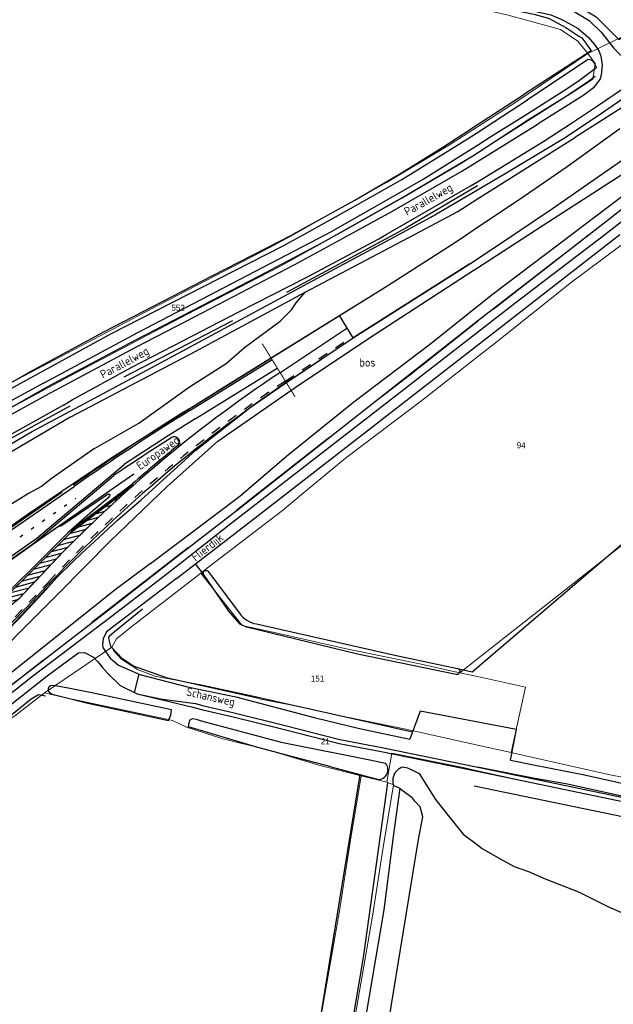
# Model space of a CAD drawing. Header units: metres. Extents: x 233874 to 239264, y 443832 to 448222.
# Tile 174 of 195: x 237863 to 238041, y 446770 to 447064. Entities that reach past the tile are written whole.
import ezdxf
from ezdxf.enums import TextEntityAlignment as Align

# ---------------------------------------------------------------- set-up
doc = ezdxf.new("R2010")
doc.units = ezdxf.units.M
doc.header["$MEASUREMENT"] = 0
for name, pattern in [('DGN3', [54.868356, 36.578904, -18.289452]), ('LIJN1-1', [2, 1, -1]), ('LIJN1-3', [4, 1, -3]), ('PHANTOM', [2.5, 1.25, -0.25, 0.25, -0.25, 0.25, -0.25])]:
    doc.linetypes.add(name, pattern=pattern)
for name, color, linetype in [('CULTUURAANDUIDING', 253, 'Continuous'), ('Goud-kadastrale grenzen', 13, 'Continuous'), ('Goud-markering', 7, 'Continuous'), ('Goud-ontwerp', 2, 'Continuous'), ('Goud-werkgrens', 210, 'PHANTOM'), ('HOUTWAL', 253, 'Continuous'), ('INSTEEKSLOOT', 153, 'Continuous'), ('KANTSLOOT', 253, 'Continuous'), ('KANTVERH', 253, 'Continuous'), ('KANTWATER', 153, 'Continuous'), ('OVERIGEAFSCH', 253, 'Continuous'), ('OVLIJNOBJ', 253, 'Continuous'), ('RASTER', 253, 'Continuous'), ('STRAATNAAM', 253, 'Continuous')]:
    doc.layers.add(name, color=color, linetype=linetype)
for name, color, linetype, lineweight in [('G01 kadestrale perceelsgrens', 73, 'Continuous', 0), ('G02 kadestrale sectiegrens', 73, 'DGN3', 30), ('Z01 perceelnummer', 73, 'Continuous', 13)]:
    doc.layers.add(name, color=color, linetype=linetype, lineweight=lineweight)
doc.layers.add('Goud-hulp', color=210, linetype='Continuous', plot=False)
doc.styles.get("Standard").update_dxf_attribs({"font": 'iso.shx'})
doc.styles.add('Styledgn001', font='dgn001.shx')

# ---------------------------------------------------------------- blocks, each defined once
blk = doc.blocks.new('A$C1532452F')
at = {"layer": 'G01 kadestrale perceelsgrens'}
for p, q in [((238043.919, 447059.372), (238033.024, 447054.139)), ((237914.181, 446896.258), (237917.288, 446898.656)), ((237917.288, 446898.656), (237929.635, 446883.032)), ((237870.557, 446862.841), (237890.625, 446876.5)), ((237994.743, 446868.858), (238000, 446872.996)), ((237994.743, 446868.858), (238000, 446867.69)), ((238000, 446867.69), (238014.375, 446864.498)), ((238010.112, 446844.96), (238014.375, 446864.498)), ((238010.112, 446844.96), (238000, 446847.2)), ((237965.19, 446838.045), (237972.895, 446836.129))]:
    blk.add_line(p, q, dxfattribs=at)
at = {"layer": 'G01 kadestrale perceelsgrens', "flags": 128}
for points in [[(238033.024, 447054.139), (238029.97, 447057.809), (238024.877, 447061.334), (238009.176, 447065.598), (238000, 447067.685)], [(238000, 447024.36), (238029.031, 447042.854), (238034.483, 447046.399), (238035.209, 447051.135), (238033.024, 447054.139)], [(238033.024, 447054.139), (238011.435, 447039.597), (238000, 447032.196)], [(238000, 447032.196), (237991.666, 447026.802), (237973.025, 447015.584), (237954.101, 447005.004), (237945.056, 447000)], [(237958.182, 447000), (237960.822, 447001.462), (237977.332, 447010.718), (237995.74, 447021.646), (238000, 447024.36)], [(237945.056, 447000), (237937.722, 446995.943), (237902.344, 446977.628), (237862.583, 446956.705), (237849.469, 446949.404), (237835.415, 446941.349), (237803.326, 446921.445), (237788.536, 446912.027), (237782.179, 446908.48), (237776.249, 446906.205), (237770.577, 446904.194), (237767.113, 446901.814), (237765.974, 446899.36), (237766.078, 446898.42)], [(237766.078, 446898.42), (237780.89, 446900.857), (237789.829, 446905.163), (237799.503, 446910.828), (237833.387, 446932.542), (237843.531, 446938.739), (237854.637, 446945.022), (237878.446, 446957.813), (237913.043, 446976.003), (237940.875, 446990.416), (237958.182, 447000)], [(238000, 446963.332), (238005.891, 446967.943), (238028.152, 446985.708), (238047.294, 447000)], [(237917.288, 446898.656), (237918, 446899.207), (237941.722, 446917.44), (237947.277, 446922.046), (237960.583, 446933.08), (237983.332, 446950.284), (238000, 446963.332)], [(238000, 446872.996), (238019.594, 446888.418), (238111.483, 446960.743)], [(237890.625, 446876.5), (237892.062, 446878.968), (237896.265, 446882.375), (237914.181, 446896.258)], [(237994.743, 446868.858), (237993.365, 446869.164), (237983.173, 446871.425), (237960.378, 446876.066), (237938.845, 446881.017), (237929.635, 446883.032)], [(238000, 446847.2), (237979.046, 446851.843), (237956.14, 446856.531), (237934.421, 446861.5), (237917.343, 446865.25), (237903.546, 446867.812), (237898.328, 446869.781), (237893.546, 446872.937), (237891.25, 446875.437), (237890.625, 446876.5)], [(237822.06, 446726.972), (237820.871, 446727.499), (237822.195, 446732.516), (237830.474, 446770.217), (237838.147, 446802.57), (237844.617, 446830.347), (237846.062, 446839.071), (237849.933, 446844.439), (237855.042, 446851.43), (237862.055, 446856.277), (237870.557, 446862.841)], [(237870.557, 446862.841), (237874.737, 446861.797), (237888.683, 446858.832), (237906.563, 446855.079), (237908.804, 446854.579), (237912.962, 446852.534), (237923.546, 446849.194), (237937.18, 446845.736), (237952.542, 446841.189), (237965.19, 446838.045)], [(237972.895, 446836.129), (237974.389, 446844.803), (237995.709, 446840.472), (238000, 446839.528)], [(238044.315, 446837.38), (238039.203, 446838.437), (238010.921, 446844.781), (238010.112, 446844.96)], [(237965.19, 446838.045), (237961.828, 446817.597), (237958.786, 446797.62), (237953.312, 446766.284), (237948.635, 446739.559), (237944.845, 446717.095), (237941.758, 446698.447), (237948.996, 446697.01), (237969.408, 446692.958), (237990.607, 446688.583), (238000, 446686.571)], [(238000, 446839.528), (238020.01, 446835.124), (238042.824, 446830.459), (238056.793, 446827.389)], [(237972.895, 446836.129), (237974.879, 446835.334), (237971.698, 446815.99), (237968.653, 446795.993), (237963.438, 446766.137), (237958.51, 446737.975), (237954.708, 446715.443), (237953.206, 446706.37), (237971.39, 446702.76), (237992.61, 446698.381), (238000, 446696.798)]]:
    blk.add_lwpolyline(points, dxfattribs=at)
at = {"layer": 'G02 kadestrale sectiegrens'}
blk.add_line((238000.252, 446974.095), (238000, 446973.896), dxfattribs=at)
at = {"layer": 'G02 kadestrale sectiegrens', "flags": 128}
for points in [[(238112.839, 447060.327), (238111.986, 447061.111), (238100.092, 447051.285), (238077.097, 447033.772), (238047.965, 447011.191), (238033.553, 447000)], [(238000, 447014.551), (237978.555, 447001.87), (237975.088, 447000)], [(237975.088, 447000), (237936.687, 446979.286), (237888.695, 446954.405), (237858.259, 446937.726), (237781.461, 446890.73), (237773.104, 446887.193)], [(238033.553, 447000), (238018.661, 446988.437), (238000.252, 446974.095)], [(238000, 446973.896), (237979.739, 446957.892), (237954.917, 446938.586), (237924.234, 446914.562), (237886.359, 446885.218), (237858.093, 446863), (237839.695, 446849.471)]]:
    blk.add_lwpolyline(points, dxfattribs=at)
at = {"layer": 'Z01 perceelnummer', "linetype": 'Continuous', "lineweight": 13, "style": 'Styledgn001'}
for s, p in [('552', (237910.479, 446978.05)), ('94', (238013.089, 446936.893)), ('151', (237952.189, 446867.104)), ('21', (237954.493, 446848.341))]:
    blk.add_text(s, height=1.8, dxfattribs=at).set_placement(p, align=Align.MIDDLE_CENTER)

msp = doc.modelspace()

# ---------------------------------------------------------------- hatches: boundary and pattern name
at = {"layer": 'Goud-markering', "linetype": 'Continuous'}
h = msp.add_hatch(dxfattribs=at)
h.set_pattern_fill('ANSI31', color=256, scale=10, angle=150)
edge = h.paths.add_edge_path()
edge.add_line((237837.277, 446870.356), (237863.112, 446891.302))
edge.add_line((237863.112, 446891.302), (237869.583, 446898.141))
edge.add_arc((238164.538, 446622.672), 403.586, 131.49679, 136.95658, ccw=False)
edge.add_line((237897.131, 446924.955), (237878.622, 446911.049))
edge.add_line((237878.622, 446911.049), (237847.089, 446879.874))
edge.add_line((237847.089, 446879.874), (237837.277, 446870.356))

# ---------------------------------------------------------------- linework, layer by layer
at = {"layer": 'Goud-hulp', "linetype": 'Continuous'}
for p, q in [((237997.73, 446991.2), (237962.86, 446969.02)), ((237913.71, 446947.744), (237972.44, 446984.17)), ((237962.86, 446969.02), (237958.733, 446975.698)), ((237940.894, 446958.61), (237960.921, 446971.934)), ((237944.377, 446956.723), (237962.86, 446969.02)), ((237823.263, 446877.019), (237897.196, 446928.332)), ((237785.48, 446860.29), (237875.859, 446923.017)), ((237857.242, 446879.285), (237874.301, 446897.457))]:
    msp.add_line(p, q, dxfattribs=at)
at = {"layer": 'Goud-hulp', "linetype": 'LIJN1-1', "ltscale": 3}
msp.add_line((237942.556, 446956.113), (237962.583, 446969.436), dxfattribs=at)
at = {"layer": 'Goud-hulp', "linetype": 'Continuous'}
msp.add_lwpolyline([(237837.277, 446870.356), (237863.112, 446891.302), (237869.583, 446898.141, -0.0238273), (237897.131, 446924.955), (237878.622, 446911.049), (237847.089, 446879.874), (237837.277, 446870.356)], format="xyb", dxfattribs=at)
msp.add_arc((238337.217, 446264.916), 803.5, 121.808283, 124.762345, dxfattribs=at)
at = {"layer": 'Goud-markering', "linetype": 'Continuous'}
for p, q in [((237913.973, 446947.319), (237938.564, 446962.571)), ((237915.554, 446944.77), (237940.142, 446960.019)), ((237868.217, 446909.07), (237894.322, 446931.132)), ((237788.877, 446861.796), (237879.368, 446924.6)), ((237878.622, 446911.049), (237897.131, 446924.955)), ((237878.622, 446911.049), (237847.089, 446879.874)), ((237818.925, 446874.86), (237868.217, 446909.07))]:
    msp.add_line(p, q, dxfattribs=at)
at = {"layer": 'Goud-markering', "linetype": 'LIJN1-3'}
msp.add_line((237790.962, 446859.348), (237879.857, 446921.045), dxfattribs=at)
at = {"layer": 'Goud-markering', "linetype": 'LIJN1-1', "ltscale": 3, "flags": 128}
msp.add_lwpolyline([(237747.857, 446729.247), (237734.454, 446747.158, -0.4107171), (237739.254, 446781.972), (237783.032, 446815.555, 0.0413262), (237871.775, 446896.093)], format="xyb", dxfattribs=at)
at = {"layer": 'Goud-markering', "linetype": 'Continuous'}
for centre, radius, start, end in [((238164.117, 446623.08), 403, 123.63523, 136.95818), ((238337.217, 446264.916), 803, 121.808283, 124.762345), ((238337.217, 446264.916), 800, 121.808283, 123.615668), ((237341.023, 447391.752), 723.206, 316.21232, 316.958178)]:
    msp.add_arc(centre, radius, start, end, dxfattribs=at)
at = {"layer": 'Goud-markering', "linetype": 'LIJN1-1', "ltscale": 3}
msp.add_arc((238164.117, 446623.08), 400, 123.63523, 136.95818, dxfattribs=at)
at = {"layer": 'Goud-ontwerp'}
for p, q in [((237866.238, 446906.744), (237891.212, 446927.849)), ((237878.321, 446911.449), (237896.83, 446925.355))]:
    msp.add_line(p, q, dxfattribs=at)
at = {"layer": 'Goud-ontwerp', "linetype": 'Continuous', "flags": 128}
msp.add_lwpolyline([(237783.336, 446815.158, 0.0413262), (237872.141, 446895.752)], format="xyb", dxfattribs=at)
at = {"layer": 'Goud-ontwerp', "linetype": 'Continuous'}
msp.add_arc((238184.739, 446598.678), 431.243, 123.87409, 136.45857, dxfattribs=at)
at = {"layer": 'Goud-ontwerp'}
for centre, radius, start, end in [((238337.217, 446264.916), 799, 122.441468, 123.931712), ((237909.408, 446937.958), 1.5, 308.96987, 122.44147), ((238164.117, 446623.08), 403.5, 128.96987, 131.4848)]:
    msp.add_arc(centre, radius, start, end, dxfattribs=at)
at = {"layer": 'Goud-werkgrens', "ltscale": 3, "const_width": 0.3}
msp.add_lwpolyline([(237945.45, 446951.43), (237935.639, 446967.304)], dxfattribs=at)
at = {"layer": 'HOUTWAL'}
msp.add_lwpolyline([(237934.72, 446861.1), (237944.98, 446859.18), (237980.62, 446851.2)], dxfattribs=at)
at = {"layer": 'INSTEEKSLOOT'}
for p, q in [((238000, 447030.53), (238014.95, 447040.29)), ((238000, 447010.59), (238029.29, 447029.12)), ((237948.52, 446982.68), (237981.17, 447000)), ((237919.59, 446899.01), (237929.34, 446886.02)), ((237918.26, 446898.08), (237918.14, 446898.24)), ((237967.77, 446842.81), (237972.53, 446841.81)), ((237956.27, 446840.69), (237964.8, 446838.41)), ((237964.8, 446838.41), (237970.44, 446836.91)), ((237981.36, 446839.34), (237982.55, 446838.7)), ((237976.76, 446834.34), (237977.51, 446833.73))]:
    msp.add_line(p, q, dxfattribs=at)
for points in [[(238107.37, 447084.81), (238077.75, 447062.48), (238065.8, 447053.3), (238053.82, 447045.08), (238046.23, 447039.89), (238029.29, 447029.12)], [(238026.18, 447028.96), (238037.69, 447036.71), (238069.77, 447058.76), (238086.19, 447071.26)], [(238014, 447035.49), (238026.86, 447043.6), (238030.54, 447046.15), (238034.54, 447049.18), (238035.55, 447049.97), (238035.04, 447051.2), (238034.12, 447052.14), (238033.08, 447052.37), (238014.95, 447040.29)], [(238000, 447026.74), (238003.97, 447029.24), (238014, 447035.49)], [(237948.05, 447000), (237962.03, 447007.71), (237977.35, 447016.4), (237995.15, 447027.36), (238000, 447030.53)], [(237954.69, 447000), (237956.14, 447000.76), (237969.29, 447008.21), (237983.77, 447016.52), (238000, 447026.74)], [(237981.17, 447000), (237994.14, 447006.88), (238000, 447010.59)], [(237862.35, 446954.86), (237890.39, 446970.23), (237941.5, 446996.39), (237948.05, 447000)], [(237870.26, 446955.53), (237898.48, 446970.61), (237954.69, 447000)], [(237902.26, 446901.49), (237928.98, 446921.65), (237943.52, 446934.16), (237963.01, 446949.95), (237985.63, 446967.09)], [(237870.26, 446955.53), (237854.53, 446946.98), (237846.05, 446942.35), (237838.7, 446937.87), (237832.92, 446934.35), (237825.04, 446929.27), (237809.26, 446919.42), (237808.89, 446919.3), (237808.28, 446919.59), (237807.9, 446920.1), (237807.54, 446920.75), (237807.6, 446921.29), (237808.06, 446922.07), (237822.03, 446931.25), (237841.78, 446943.3), (237862.35, 446954.86)], [(237878.37, 446945.38), (237848.67, 446927.93), (237832.1, 446918.75), (237819.97, 446911.5), (237818.94, 446910.88), (237817.98, 446910.41), (237817.03, 446910.34), (237817.19, 446911.26), (237829.12, 446919.05), (237843.57, 446927.46), (237866.67, 446940.91)], [(237902.26, 446901.49), (237891.64, 446893.63), (237852.97, 446862.82), (237851.46, 446861.68), (237849.81, 446860.32), (237848.88, 446858.99), (237849.05, 446857.86), (237849.96, 446857.05), (237864.11, 446867.91), (237888.21, 446886.44), (237909.02, 446902.73)], [(237918.14, 446898.24), (237918.05, 446898.46), (237918.03, 446898.7), (237918.08, 446898.94), (237918.19, 446899.15), (237918.36, 446899.32), (237918.57, 446899.43), (237918.81, 446899.48), (237919.05, 446899.45), (237919.27, 446899.36), (237919.46, 446899.21), (237919.59, 446899.01)], [(237993.64, 446868.29), (237964.14, 446874.45), (237930.89, 446882.52), (237929.09, 446883.43), (237925.68, 446887.29), (237918.26, 446898.08)], [(237929.34, 446886.02), (237929.86, 446885.47), (237930.44, 446884.97), (237931.06, 446884.53), (237931.73, 446884.15), (237932.43, 446883.84), (237933.15, 446883.61), (237933.9, 446883.45)], [(237933.9, 446883.45), (237975.3, 446874.1), (237994.01, 446870.15)], [(237994.01, 446870.15), (237994.25, 446870.05), (237994.45, 446869.89), (237994.61, 446869.68), (237994.7, 446869.44), (237994.72, 446869.18), (237994.67, 446868.92), (237994.55, 446868.69), (237994.38, 446868.5), (237994.15, 446868.36), (237993.9, 446868.29), (237993.64, 446868.29)], [(237908.54, 446857.79), (237884.67, 446862.79), (237877.08, 446864.32), (237873.18, 446865), (237872.36, 446864.92), (237871.85, 446864.57), (237871.61, 446864.08), (237871.65, 446863.44), (237872.04, 446862.93), (237872.82, 446862.44), (237875.26, 446861.89), (237883.46, 446859.79), (237907.58, 446854.6), (237908.3, 446856.2), (237908.54, 446857.79)], [(237956.27, 446840.69), (237942.91, 446844.2), (237933.63, 446846.65), (237913.57, 446852.63), (237913.74, 446853.97), (237914.06, 446854.75), (237914.81, 446855.19), (237915.91, 446854.96), (237917.4, 446854.42), (237941.32, 446848.09), (237967.77, 446842.81)], [(237970.44, 446836.91), (237970.91, 446836.97), (237971.36, 446837.11), (237971.78, 446837.32), (237972.17, 446837.59), (237972.51, 446837.92), (237972.79, 446838.29), (237973.01, 446838.71), (237973.15, 446839.16), (237973.23, 446839.62), (237973.23, 446840.09), (237973.16, 446840.56), (237973.02, 446841.01), (237972.8, 446841.43), (237972.53, 446841.81)], [(237974.99, 446835.13), (237974.84, 446835.68), (237974.76, 446836.24), (237974.75, 446836.81), (237974.81, 446837.37), (237974.95, 446837.92), (237975.15, 446838.46), (237975.42, 446838.96), (237975.75, 446839.42), (237976.14, 446839.83), (237976.58, 446840.2), (237977.05, 446840.5), (237977.57, 446840.74)], [(237977.57, 446840.74), (237979.12, 446840.42), (237980.97, 446839.51), (237981.36, 446839.34)]]:
    msp.add_lwpolyline(points, dxfattribs=at)
at = {"layer": 'KANTSLOOT'}
for p, q in [((238028.13, 447000), (238048.15, 447015.14)), ((238033.39, 447000), (238048.53, 447011.74)), ((237985.63, 446967.09), (238000, 446978.55)), ((237982.55, 446838.7), (237987.44, 446830.97)), ((237974.99, 446835.13), (237976.76, 446834.34)), ((237977.51, 446833.73), (237980.36, 446831.58))]:
    msp.add_line(p, q, dxfattribs=at)
for points in [[(238000, 447013.36), (238008.79, 447018.53), (238026.18, 447028.96)], [(237976.5, 447000), (237986.03, 447005.15), (238000, 447013.36)], [(237866.67, 446940.91), (237905.43, 446961.71), (237948.12, 446984.66), (237976.5, 447000)], [(238000, 446974.1), (238000.05, 446974.14), (238033.39, 447000)], [(238000, 446978.55), (238004.4, 446982.06), (238028.13, 447000)], [(237878.37, 446945.38), (237915.83, 446965.02), (237948.52, 446982.68)], [(237909.02, 446902.73), (237929.1, 446918.32), (238000, 446974.1)]]:
    msp.add_lwpolyline(points, dxfattribs=at)
at = {"layer": 'KANTVERH'}
for p, q in [((238000, 447021.82), (238018.13, 447033.03)), ((238000, 447015.76), (238019.8, 447027.88)), ((237996.82, 447000), (238000, 447002.12)), ((238000, 446992.72), (238010.87, 447000)), ((237910.03, 446897.06), (237915.72, 446901.46)), ((237897.42, 446862.96), (237898.81, 446868.4)), ((237910.36, 446860.33), (237915.64, 446859.62))]:
    msp.add_line(p, q, dxfattribs=at)
for points in [[(238012.48, 447071.1), (238019.24, 447069.67), (238023.23, 447068.74), (238028.46, 447067.03), (238033.37, 447064.03), (238036.98, 447060.53), (238040.67, 447055.8), (238042.67, 447053.71), (238043.88, 447053.3), (238046.18, 447052.98), (238047.93, 447052.9), (238048.65, 447053.22), (238052.04, 447055.42), (238063.04, 447063.58), (238079.94, 447076.16), (238119.85, 447106.95), (238150.94, 447131.65), (238164.11, 447142.52), (238171.33, 447148.33), (238195.53, 447168.38), (238213.4, 447183.01), (238233.22, 447199.32), (238244.9, 447208.72), (238250.58, 447213.52)], [(238019.8, 447027.88), (238027.79, 447033.03), (238035.91, 447038.46), (238054.28, 447050.92), (238071.64, 447063.67), (238119.06, 447099.91)], [(238000, 447070.59), (238000.89, 447070.37), (238015.27, 447067.15), (238021.94, 447065.73), (238025.4, 447064.16), (238030.13, 447061.58), (238033.18, 447058.89), (238035.01, 447056.77), (238035.41, 447056.2), (238035.9, 447055.5), (238036.39, 447054.69), (238036.63, 447054.16), (238036.94, 447053.29), (238037.32, 447050.73), (238037.01, 447047.65), (238036.71, 447046.55), (238034.66, 447043.8), (238031.56, 447041.41), (238018.13, 447033.03)], [(238000, 447002.12), (238012.49, 447010.44), (238026.8, 447020.28), (238042.53, 447031.66)], [(238010.87, 447000), (238022.47, 447007.77), (238048.97, 447026.21)], [(237961.85, 447000), (237974.37, 447006.83), (237995.29, 447018.91), (238000, 447021.82)], [(237972.71, 447000), (237998.08, 447014.59), (238000, 447015.76)], [(238038.05, 447000), (238044.88, 447005.21), (238055.08, 447013.32)], [(237870.79, 446951.78), (237884.94, 446959.4), (237898.05, 446966.35), (237915.61, 446975.42), (237945.39, 446991.02), (237961.85, 447000)], [(237876.17, 446948.92), (237878.84, 446950.47), (237896.64, 446960.26), (237909.04, 446966.61), (237928.6, 446976.78), (237948.97, 446987.24), (237970.48, 446998.72), (237972.71, 447000)], [(237895.89, 446936.52), (237923.98, 446954.22), (237972.44, 446984.17), (237993.39, 446997.71), (237996.82, 447000)], [(238000, 446970.79), (238011.14, 446979.46), (238038.05, 447000)], [(238000, 446966.85), (238008.49, 446973.45), (238042.53, 447000)], [(237892.33, 446914.51), (237899.43, 446920.62), (237915.81, 446935.42), (237932.08, 446948.17), (237943.56, 446956.18), (237962.86, 446969.02), (237997.73, 446991.2), (238000, 446992.72)], [(237911.66, 446902.02), (237925.83, 446913.18), (237973.3, 446950.03), (238000, 446970.79)], [(237915.72, 446901.46), (237934.41, 446915.93), (237969.24, 446942.96), (238000, 446966.85)], [(237788.36, 446902.29), (237794.17, 446905.47), (237802.61, 446910.66), (237821.66, 446923.1), (237833.27, 446930.26), (237842.25, 446935.86), (237854, 446942.49), (237870.79, 446951.78)], [(237876.17, 446948.92), (237854.46, 446936.83)], [(237837.89, 446896.87), (237865.6, 446916.39), (237890.39, 446933.07), (237895.89, 446936.52)], [(237890.14, 446922.07), (237889.99, 446921.72), (237889.57, 446921.2), (237887.47, 446919.41), (237884.97, 446917.26), (237877.51, 446910.74), (237874.9, 446908.1), (237853.64, 446887.06), (237835.15, 446869.35), (237834.47, 446870.1), (237831.87, 446873.28), (237827.62, 446878.67), (237828.33, 446879.36), (237832.52, 446882.55), (237853.8, 446897.94), (237866.93, 446907.23), (237874.4, 446912.48), (237875.63, 446912.92), (237889.54, 446922.36), (237889.9, 446922.32), (237890.14, 446922.07)], [(237837.22, 446859.57), (237840.37, 446862.53), (237840.86, 446862.97), (237850.6, 446872.54), (237862.82, 446884.96), (237870.02, 446892.63), (237874.21, 446897.36), (237879.31, 446902.29), (237881.59, 446904.52), (237886.78, 446909.34), (237892.33, 446914.51)], [(237840.37, 446862.53), (237843.88, 446858.39), (237845.24, 446857.07), (237847.02, 446855.59), (237848.36, 446855.18), (237850.03, 446855.02), (237852.26, 446856.32), (237854.89, 446858.4), (237866.9, 446867.78), (237881.04, 446878.45), (237890.47, 446885.67), (237904.51, 446896.42), (237911.66, 446902.02)], [(237910.03, 446897.06), (237889.09, 446881.08), (237888.05, 446878.98), (237887.83, 446877.19), (237887.94, 446876.37), (237888.74, 446875.17), (237889.45, 446874.16), (237890.25, 446873.1), (237892.64, 446871.12), (237899.08, 446868.28), (237913.28, 446864.64), (237927.74, 446861.65), (237951.16, 446855.47)], [(237827.28, 446765.33), (237833.4, 446792.16), (237840.25, 446822.34), (237842.78, 446833.01), (237844.25, 446839.39), (237845.38, 446842.84), (237847.01, 446845.92), (237849.52, 446849.59), (237851.94, 446852.11), (237853.82, 446853.79), (237857.92, 446857.38), (237871.32, 446867.97), (237877.81, 446872.67), (237880.68, 446874.8), (237882.53, 446874.87), (237885.16, 446873.53), (237886.51, 446872.13), (237887.92, 446870.46), (237889.34, 446868.68), (237893.13, 446865.03), (237898.21, 446862.58), (237905.24, 446861.01), (237910.36, 446860.33)], [(237898.21, 446862.58), (237914.92, 446858.56), (237917.83, 446857.79), (237926.59, 446855.8), (237941.86, 446851.99), (237958.66, 446847.7), (237971.23, 446845.33), (237999.88, 446839.37)], [(237915.64, 446859.62), (237918.13, 446858.96), (237926.86, 446856.97), (237942.14, 446853.16), (237958.89, 446848.88), (237971.38, 446846.53), (238000.12, 446840.55)], [(237951.16, 446855.47), (237964.72, 446852.17), (237979.81, 446849.01)], [(238009.84, 446842.73), (238011.68, 446851.88), (237982.9, 446857.33), (237979.81, 446849.01)], [(238000, 446840.69), (238017.15, 446837.32), (238026.41, 446835.73), (238055.44, 446829.35)], [(238000.12, 446840.55), (238053.69, 446829.41), (238140.89, 446811), (238194.59, 446798.99), (238230.46, 446791.14), (238249.12, 446787.12), (238251.8, 446786.39)], [(238009.84, 446842.73), (238016.8, 446841.27), (238031.98, 446838.27), (238041.36, 446836.17), (238043.86, 446835.65), (238061.54, 446832.01), (238111.47, 446822.46), (238143.19, 446815.42), (238167.05, 446809.95), (238197.35, 446803.1), (238234.75, 446795.2), (238249.29, 446792.33), (238250.09, 446794.53), (238249.54, 446797.05), (238248.15, 446802.41), (238249.33, 446805.39), (238250.55, 446806.94), (238251.49, 446808.31), (238252.09, 446809.9), (238252.15, 446811.88), (238253.04, 446814.83), (238253.17, 446815.97)], [(237999.88, 446839.37), (238053.45, 446828.23), (238140.64, 446809.83), (238194.34, 446797.82)]]:
    msp.add_lwpolyline(points, dxfattribs=at)
at = {"layer": 'KANTWATER'}
for points in [[(238000, 446710.08), (237976.22, 446712.31), (237971.22, 446713.05), (237967.88, 446714.41), (237966.27, 446716.21), (237966, 446717.78), (237966.02, 446720.61), (237966.97, 446725.18), (237974.25, 446769.58), (237982.36, 446818.92), (237983.65, 446825.78), (237982.85, 446828.72), (237981.26, 446830.39), (237980.36, 446831.58)], [(237987.44, 446830.97), (237992, 446825.19), (237995.72, 446820.59), (238000, 446817.37)], [(238000, 446817.37), (238001.44, 446816.28), (238006.76, 446813.14), (238010.94, 446810.88), (238015.27, 446809.4), (238020.24, 446807.21), (238030.17, 446803.29), (238039.16, 446798.86), (238050.21, 446794.05)]]:
    msp.add_lwpolyline(points, dxfattribs=at)
at = {"layer": 'OVERIGEAFSCH'}
msp.add_line((238000, 447024.44), (238015.24, 447034.33), dxfattribs=at)
for points in [[(238014.04, 447072.6), (238019.08, 447071.8), (238026.64, 447069.49), (238032.04, 447067.15), (238035.54, 447065.12), (238038.8, 447061.84), (238040.65, 447059.89), (238042.23, 447058.32), (238054.23, 447065.48), (238058.07, 447068.22), (238063.6, 447072.03), (238074.69, 447080.49), (238094.91, 447096.14), (238116.9, 447113.21), (238151.02, 447140.66), (238182.06, 447166.08), (238216.95, 447195.24), (238237.67, 447212.59), (238245.16, 447218.4)], [(238015.24, 447034.33), (238026.53, 447041.35), (238033.18, 447045.81), (238035.21, 447047.35)], [(237944.79, 447000), (237944.86, 447000.03), (237963.37, 447010.28), (237977.27, 447018.43), (237989.64, 447026.13)], [(237957.95, 447000), (237977.38, 447010.89), (237998.61, 447023.54), (238000, 447024.44)], [(237866.51, 446959.1), (237888.32, 446970.86), (237920.71, 446987.61), (237944.79, 447000)], [(237871.56, 446954.48), (237897.85, 446968.44), (237934.86, 446987.59), (237953.7, 446997.62), (237957.95, 447000)], [(237768.31, 446903.76), (237772.1, 446905.26), (237777.36, 446906.81), (237779.85, 446907.78), (237782.68, 446909.05), (237786.03, 446910.78), (237789.82, 446913.22), (237801.23, 446920.47), (237805.55, 446923.07), (237809.71, 446925.51), (237834.95, 446941.03), (237866.51, 446959.1)], [(237809.02, 446917.18), (237813.3, 446919.93), (237824.7, 446927.17), (237832.42, 446931.94), (237838.55, 446936.05), (237844.67, 446939.58), (237847.92, 446941.55), (237852.12, 446943.82), (237861.58, 446948.78), (237871.56, 446954.48)]]:
    msp.add_lwpolyline(points, dxfattribs=at)
at = {"layer": 'OVLIJNOBJ'}
for p, q in [((238000, 446990), (238015.41, 447000)), ((237918.14, 446898.24), (237915.72, 446901.46)), ((237918.26, 446898.08), (237918.14, 446898.24))]:
    msp.add_line(p, q, dxfattribs=at)
for points in [[(238015.41, 447000), (238019.66, 447002.75), (238043.5, 447018.1), (238048.15, 447015.14)], [(237890.23, 446908.34), (237907.23, 446924.57), (237922.38, 446938.14), (237946.74, 446955.09), (237969.07, 446969.92), (237998.69, 446989.15), (238000, 446990)], [(237885.51, 446935.92), (237898.74, 446943.55), (237913.88, 446954.39), (237924.87, 446961.4), (237930.36, 446966.16), (237935.3, 446969.85), (237941.04, 446974.08), (237944.39, 446977.4), (237945.81, 446979.57), (237948.52, 446982.68)], [(237885.51, 446935.92), (237872.48, 446926.86), (237869.64, 446924.56), (237865.79, 446922.43), (237859.39, 446918.53), (237850, 446914.19), (237840.62, 446909.23), (237833.23, 446907.69), (237822.92, 446904.96), (237818.96, 446903.87), (237816.73, 446904.37), (237815.02, 446904.96), (237814.07, 446905.61), (237813.88, 446906.7), (237813.89, 446907.66), (237813.92, 446909.69), (237817.19, 446911.26)], [(237890.23, 446908.34), (237874.57, 446892.48), (237847.97, 446865.79), (237847.29, 446861.5), (237847.48, 446859.97), (237849.05, 446857.86)], [(237934.72, 446861.1), (237907.32, 446867.23), (237897.12, 446870.78), (237893.99, 446872.88), (237890.34, 446876.68), (237889.95, 446878.32), (237889.81, 446879.05), (237889.82, 446879.82), (237891.32, 446881.09), (237899.82, 446887.96)], [(237952.25, 446704.45), (237955.35, 446721.27), (237965.91, 446783.61), (237973.18, 446835.94)], [(237976.76, 446834.34), (237976.46, 446832.14), (237974.76, 446819.89), (237972.03, 446797.89), (237961.58, 446736.32), (237957.84, 446709.53), (237958.63, 446709.11), (237967.83, 446707.63), (237984.09, 446705.41), (238000, 446702.92)], [(237998.98, 446835.06), (238052.55, 446823.92), (238139.53, 446804.54), (238193.15, 446792.55)]]:
    msp.add_lwpolyline(points, dxfattribs=at)
at = {"layer": 'RASTER'}
msp.add_line((238000, 447032.87), (238013.86, 447041.82), dxfattribs=at)
for points in [[(238000, 447069.69), (238006.13, 447068.22), (238010.13, 447067.26), (238016.88, 447065.91), (238021.27, 447064.65), (238026.45, 447061.86), (238030.29, 447059.32), (238031.18, 447058.82), (238032.39, 447057.23), (238034.02, 447054.89), (238013.86, 447041.82)], [(237989.64, 447026.13), (237995.9, 447030.23), (238000, 447032.87)], [(237994.01, 446870.15), (237998.41, 446869.16), (238038.58, 446903.45), (238077.69, 446936.46), (238083.06, 446940.99), (238103.04, 446957.7)], [(237870.8, 446861.87), (237868.7, 446862.29), (237866.51, 446860.9), (237860.24, 446855.81), (237857.66, 446853.57), (237854.14, 446850.35), (237851.08, 446845.85), (237847.84, 446841.17), (237845.83, 446837.9), (237844.63, 446835.06), (237839.36, 446812.92), (237830.52, 446773.85), (237824.93, 446750.33), (237821.11, 446733.22), (237821.84, 446726.97)], [(237964.8, 446838.41), (237942.11, 446698.6), (238022.55, 446681.84)]]:
    msp.add_lwpolyline(points, dxfattribs=at)

# ---------------------------------------------------------------- block references
at = {"layer": 'Goud-kadastrale grenzen', "linetype": 'Continuous'}
msp.add_blockref('A$C1532452F', (0, 0), dxfattribs=at)

# ---------------------------------------------------------------- texts
at = {"layer": 'CULTUURAANDUIDING'}
msp.add_text('bos', height=2.5, dxfattribs=at).set_placement((237964.7, 446960.44))
at = {"layer": 'STRAATNAAM'}
for s, rotation, p in [('Parallelweg', 29.2828, (237978.97, 447005.49)), ('Parallelweg', 28.3862, (237888.03, 446956.77)), ('Europaweg', 35.1047, (237899.14, 446929.4)), ('Flierdijk', 38.212, (237915.71, 446902.03)), ('Schansweg', 347.3406, (237912.75, 446862.06))]:
    msp.add_text(s, height=2.5, rotation=rotation, dxfattribs=at).set_placement(p)

doc.saveas('drawing.dxf')
